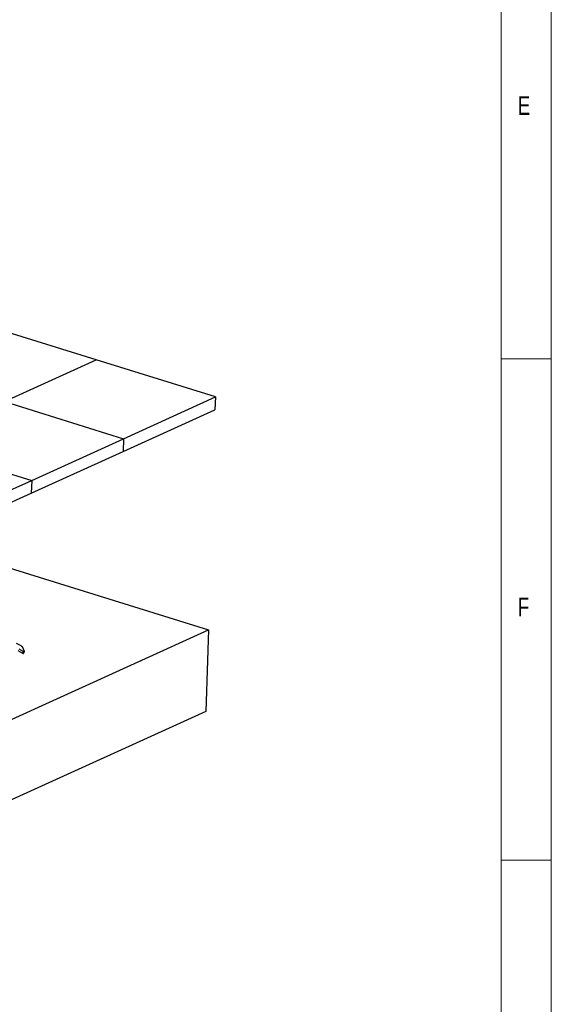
# Model space of a CAD drawing. Header units: millimetres. Extents: x 5 to 589, y 5 to 415.
# Tile 84 of 104: x 536 to 589, y 96 to 194. Entities that reach past the tile are written whole.
import ezdxf

# ---------------------------------------------------------------- set-up
doc = ezdxf.new("R2010")
doc.units = ezdxf.units.MM
doc.layers.add('NOTES', color=6, linetype='Continuous')
doc.layers.add('TRAIT-FORT', color=4, linetype='Continuous', lineweight=25)
doc.styles.add('SLDTEXTSTYLE0', font='TXT', dxfattribs={"width": 0.75})

msp = doc.modelspace()

# ---------------------------------------------------------------- linework, layer by layer
at = {"color": 7, "linetype": 'Continuous', "lineweight": 18}
for p, q in [((589, 5), (589, 415)), ((584, 10), (584, 410)), ((584, 160), (589, 160)), ((589, 110), (584, 110))]:
    msp.add_line(p, q, dxfattribs=at)
at = {"layer": 'TRAIT-FORT', "color": 4, "linetype": 'Continuous', "lineweight": 25}
for p, q in [((543.64619, 159.87818), (531.76945, 163.57226)), ((534.49366, 155.71976), (543.64619, 159.87818)), ((555.52293, 156.1841), (543.64619, 159.87818)), ((546.3704, 152.02568), (555.52293, 156.1841)), ((555.52293, 156.1841), (555.48468, 154.90713)), ((534.49366, 155.71976), (546.3704, 152.02568)), ((546.33214, 150.74871), (555.48468, 154.90713)), ((537.21787, 147.86726), (546.3704, 152.02568)), ((546.3704, 152.02568), (546.33214, 150.74871)), ((528.40928, 150.60703), (537.21787, 147.86726)), ((537.17961, 146.59029), (546.33214, 150.74871)), ((528.06533, 143.70884), (537.21787, 147.86726)), ((537.21787, 147.86726), (537.17961, 146.59029)), ((528.02708, 142.43187), (537.17961, 146.59029)), ((533.98123, 139.45033), (554.82739, 132.96645)), ((490.75966, 103.85751), (554.82739, 132.96645)), ((554.82739, 132.96645), (554.58395, 124.84027)), ((536.17432, 131.36293), (535.6942, 131.61109)), ((535.83485, 130.89298), (536.31497, 130.64482)), ((535.9383, 131.05731), (536.41842, 130.80915)), ((536.50311, 130.80101), (536.29969, 131.2625)), ((536.31497, 130.64482), (536.41842, 130.80915)), ((536.40041, 130.62438), (536.50386, 130.78871)), ((554.58395, 124.84027), (490.51622, 95.73133))]:
    msp.add_line(p, q, dxfattribs=at)
at = {"layer": 'TRAIT-FORT', "color": 4, "linetype": 'Continuous', "lineweight": 25, "flags": 128}
for points in [[(536.31497, 130.64482), (536.33507, 130.63512), (536.35362, 130.62756), (536.36989, 130.62244), (536.38328, 130.61995), (536.39326, 130.6202), (536.39945, 130.62316), (536.40041, 130.62438)], [(536.41842, 130.80915), (536.43852, 130.79945), (536.45706, 130.79189), (536.47334, 130.78677), (536.48673, 130.78428), (536.49671, 130.78452), (536.50289, 130.78749), (536.50506, 130.79305), (536.50311, 130.80101)]]:
    msp.add_lwpolyline(points, dxfattribs=at)
at = {"layer": 'TRAIT-FORT', "color": 4, "linetype": 'Continuous', "lineweight": 25}
msp.add_arc((536.04256, 131.06999), 0.32121, 36.821116, 65.7824696, dxfattribs=at)

# ---------------------------------------------------------------- texts
at = {"layer": 'NOTES', "color": 211, "char_height": 1.85208, "attachment_point": 1, "style": 'SLDTEXTSTYLE0'}
for s, insert in [('E', (585.66668, 186.16802)), ('F', (585.66668, 136.16802))]:
    msp.add_mtext(s, dxfattribs=dict(at, insert=insert))

doc.saveas('drawing.dxf')
